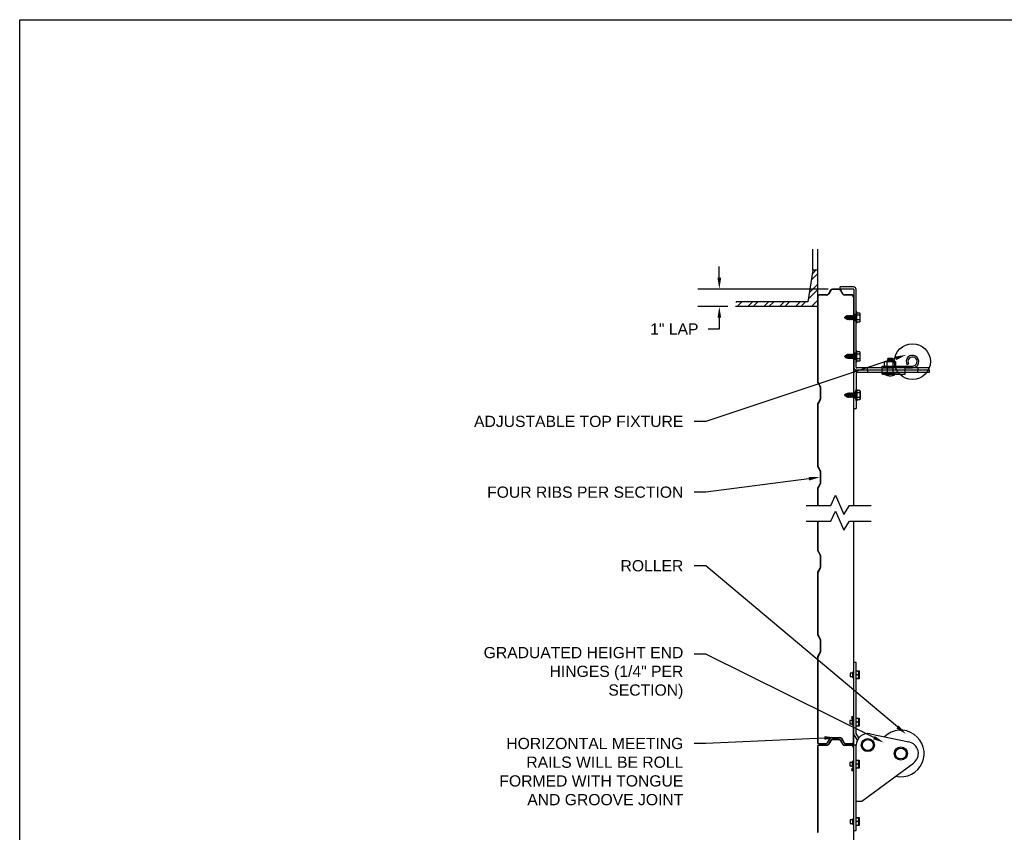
# Model space of a CAD drawing. Header units: inches. Extents: x 168.8 to 189.1, y 234.4 to 247.7.
# Tile 2 of 7: x 168.8 to 177, y 240.4 to 247.2. Entities that reach past the tile are written whole.
import ezdxf
from ezdxf import colors
from ezdxf.entities.mleader import LeaderData, LeaderLine
from ezdxf.math import Vec2, Vec3

# ---------------------------------------------------------------- set-up
doc = ezdxf.new("R2010")
doc.units = ezdxf.units.IN
doc.header["$LTSCALE"] = 0.25
doc.header["$MEASUREMENT"] = 0
doc.linetypes.add('HIDDEN', pattern=[0.375, 0.25, -0.125])
doc.layers.add('404', color=7, linetype='Continuous')
doc.layers.add('ANNOTATIONS', color=1, linetype='Continuous')
doc.styles.add('ARIAL', font='arial.ttf', dxfattribs={"height": 0.09375})
doc.styles.get("Standard").update_dxf_attribs({"font": 'romans.shx'})
doc.dimstyles.new('DIMSTYLE_5', dxfattribs={"dimtxt": 0.0625, "dimasz": 0.15, "dimexe": 0.18, "dimexo": 0.0625, "dimgap": 0.09, "dimtad": 0, "dimtih": 1, "dimtoh": 1, "dimdec": 5, "dimlfac": 8, "dimzin": 4, "dimdsep": 46, "dimtxsty": 'Standard', "dimcen": 0.09, "dimadec": 0, "dimazin": 0, "dimtp": 0.03125, "dimtm": 0.03125, "dimtfac": 1, "dimtdec": 5, "dimtofl": 0, "dimtmove": 0, "dimatfit": 3, "dimfxl": 1, "dimtolj": 1, "dimtzin": 4, "dimarcsym": 0})

# ---------------------------------------------------------------- blocks, each defined once
blk = doc.blocks.new('*X2')
at = {"color": 0}
for p, q in [((5.0712, 12.8494), (5.124, 12.9021)), ((5.0795, 12.9019), (5.1114, 12.9338)), ((5.0464, 12.692), (5.124, 12.7696)), ((5.0547, 12.7445), (5.124, 12.8138)), ((4.4449, 12.665), (4.4495, 12.6696)), ((4.4543, 12.6302), (4.4937, 12.6696)), ((4.5427, 12.6302), (4.5821, 12.6696)), ((4.5869, 12.6302), (4.6263, 12.6696)), ((4.6752, 12.6302), (4.7146, 12.6696)), ((4.7194, 12.6302), (4.7588, 12.6696)), ((4.8078, 12.6302), (4.8472, 12.6696)), ((4.852, 12.6302), (4.8914, 12.6696)), ((4.9404, 12.6302), (4.9798, 12.6696)), ((4.9846, 12.6302), (5.024, 12.6696)), ((5.073, 12.6302), (5.124, 12.6812)), ((5.1172, 12.6302), (5.124, 12.637))]:
    blk.add_line(p, q, dxfattribs=at)
blk = doc.blocks.new('*D3')
at = {"layer": 'ANNOTATIONS', "color": 0, "lineweight": -2, "transparency": 16777216}
for p, q in [((174.6097, 245.0267), (174.6097, 245.1205)), ((175.5179, 244.933), (174.4297, 244.933)), ((174.681, 244.7869), (174.4297, 244.7869)), ((174.6097, 244.6932), (174.6097, 244.5994)), ((174.6097, 244.5994), (174.5159, 244.5994))]:
    blk.add_line(p, q, dxfattribs=at)
at = {"layer": 'ANNOTATIONS', "color": 0, "transparency": 16777216}
for points in [[(174.5941, 245.0267), (174.6253, 245.0267), (174.6097, 244.933)], [(174.5941, 244.6932), (174.6253, 244.6932), (174.6097, 244.7869)]]:
    blk.add_solid(points, dxfattribs=at)
at = {"layer": 'defpoints', "color": 0, "transparency": 16777216}
for p in [(175.5804, 244.933), (174.6097, 244.7869), (174.7435, 244.7869)]:
    blk.add_point(p, dxfattribs=at)
at = {"layer": 'ANNOTATIONS', "color": 0, "transparency": 16777216, "insert": (174.2343, 244.5994), "char_height": 0.09375, "attachment_point": 5, "style": 'ARIAL'}
blk.add_mtext('\\A1;1" LAP', dxfattribs=at)

msp = doc.modelspace()

# ---------------------------------------------------------------- linework, layer by layer
at = {"layer": '404'}
for p, q in [((175.38915, 245.09054), (175.38915, 245.26667)), ((175.42854, 245.26667), (175.42854, 244.16131)), ((175.38915, 245.09054), (175.34743, 244.82634)), ((175.42854, 245.09054), (175.38915, 245.09054)), ((175.53706, 244.92294), (175.51976, 244.89375)), ((175.54027, 244.92103), (175.52297, 244.89185)), ((175.60619, 244.93296), (175.55465, 244.93296)), ((175.60619, 244.92922), (175.55465, 244.92922)), ((175.72877, 244.95168), (175.61769, 244.95168)), ((175.61769, 244.93296), (175.61769, 244.95168)), ((175.72729, 244.93296), (175.61769, 244.93296)), ((175.62057, 244.92103), (175.63787, 244.89185)), ((175.64108, 244.89375), (175.62378, 244.92294)), ((175.73229, 244.92821), (175.73229, 244.27988)), ((175.75104, 244.27988), (175.75104, 244.92821)), ((175.43228, 244.87317), (175.43228, 244.16131)), ((175.50506, 244.88538), (175.44075, 244.88538)), ((175.50506, 244.88164), (175.44075, 244.88164)), ((175.7152, 244.88538), (175.65578, 244.88538)), ((175.7152, 244.88164), (175.65578, 244.88164)), ((175.72856, 244.86829), (175.72856, 244.68077)), ((175.73229, 243.12708), (175.73229, 244.86829)), ((175.42854, 244.78695), (174.74349, 244.78695)), ((175.34743, 244.82634), (174.7495, 244.82634)), ((175.65486, 244.69554), (175.65729, 244.69695)), ((175.65486, 244.69348), (175.65648, 244.69255)), ((175.65648, 244.69255), (175.65729, 244.69695)), ((175.65888, 244.68697), (175.65648, 244.69255)), ((175.65729, 244.69695), (175.66119, 244.70327)), ((175.66119, 244.70327), (175.65887, 244.687)), ((175.66147, 244.68966), (175.65887, 244.687)), ((175.66116, 244.70332), (175.66326, 244.70033)), ((175.66327, 244.7004), (175.66147, 244.68966)), ((175.66147, 244.68966), (175.6663, 244.68688)), ((175.66327, 244.7004), (175.66913, 244.70378)), ((175.6663, 244.68688), (175.66913, 244.70378)), ((175.66885, 244.68053), (175.6663, 244.68688)), ((175.67322, 244.71126), (175.66883, 244.68057)), ((175.6719, 244.68364), (175.66883, 244.68057)), ((175.66913, 244.70378), (175.67322, 244.71126)), ((175.67583, 244.70765), (175.6719, 244.68364)), ((175.6719, 244.68364), (175.67613, 244.6812)), ((175.67319, 244.71129), (175.67583, 244.70765)), ((175.67583, 244.70765), (175.67842, 244.70914)), ((175.67613, 244.6812), (175.68132, 244.70914)), ((175.67912, 244.6764), (175.67613, 244.6812)), ((175.68132, 244.70914), (175.67842, 244.70914)), ((175.68443, 244.71356), (175.67912, 244.6764)), ((175.68209, 244.67988), (175.67912, 244.6764)), ((175.68132, 244.70914), (175.68443, 244.71356)), ((175.68753, 244.70914), (175.68209, 244.67988)), ((175.68676, 244.67988), (175.68209, 244.67988)), ((175.68443, 244.71356), (175.68753, 244.70914)), ((175.68676, 244.67988), (175.6922, 244.70914)), ((175.68987, 244.67546), (175.68676, 244.67988)), ((175.6922, 244.70914), (175.68753, 244.70914)), ((175.69531, 244.71356), (175.68987, 244.67546)), ((175.69297, 244.67988), (175.68987, 244.67546)), ((175.6922, 244.70914), (175.69531, 244.71356)), ((175.69841, 244.70914), (175.69297, 244.67988)), ((175.69765, 244.67988), (175.69297, 244.67988)), ((175.69531, 244.71356), (175.69841, 244.70914)), ((175.69765, 244.67988), (175.70309, 244.70914)), ((175.70075, 244.67546), (175.69765, 244.67988)), ((175.70309, 244.70914), (175.69841, 244.70914)), ((175.70619, 244.71356), (175.70075, 244.67546)), ((175.70385, 244.67988), (175.70075, 244.67546)), ((175.70309, 244.70914), (175.70619, 244.71356)), ((175.70929, 244.70914), (175.70385, 244.67988)), ((175.70853, 244.67988), (175.70385, 244.67988)), ((175.70619, 244.71356), (175.70929, 244.70914)), ((175.70853, 244.67988), (175.71397, 244.70914)), ((175.71163, 244.67546), (175.70853, 244.67988)), ((175.71397, 244.70914), (175.70929, 244.70914)), ((175.71707, 244.71356), (175.71163, 244.67546)), ((175.71473, 244.67988), (175.71163, 244.67546)), ((175.71397, 244.70914), (175.71707, 244.71356)), ((175.72017, 244.70914), (175.71473, 244.67988)), ((175.71941, 244.67988), (175.71473, 244.67988)), ((175.71707, 244.71356), (175.72017, 244.70914)), ((175.71941, 244.67988), (175.72485, 244.70914)), ((175.72251, 244.67546), (175.71941, 244.67988)), ((175.72485, 244.70914), (175.72017, 244.70914)), ((175.72795, 244.71356), (175.72251, 244.67546)), ((175.72561, 244.67988), (175.72251, 244.67546)), ((175.72485, 244.70914), (175.72795, 244.71356)), ((175.73105, 244.70914), (175.72561, 244.67988)), ((175.73029, 244.67988), (175.72561, 244.67988)), ((175.72795, 244.71356), (175.73105, 244.70914)), ((175.73029, 244.67988), (175.73573, 244.70914)), ((175.73339, 244.67546), (175.73029, 244.67988)), ((175.73573, 244.70914), (175.73105, 244.70914)), ((175.75104, 244.72071), (175.73229, 244.72071)), ((175.75104, 244.66832), (175.73229, 244.66832)), ((175.73883, 244.71356), (175.73339, 244.67546)), ((175.73649, 244.67988), (175.73339, 244.67546)), ((175.73573, 244.70914), (175.73883, 244.71356)), ((175.74193, 244.70914), (175.73649, 244.67988)), ((175.74117, 244.67988), (175.73649, 244.67988)), ((175.73883, 244.71356), (175.74193, 244.70914)), ((175.74117, 244.67988), (175.74661, 244.70914)), ((175.74427, 244.67546), (175.74117, 244.67988)), ((175.74661, 244.70914), (175.74193, 244.70914)), ((175.74971, 244.71356), (175.74427, 244.67546)), ((175.74737, 244.67988), (175.74427, 244.67546)), ((175.74661, 244.70914), (175.74971, 244.71356)), ((175.75043, 244.69636), (175.74737, 244.67988)), ((175.7504, 244.67988), (175.74737, 244.67988)), ((175.75104, 244.74214), (175.74951, 244.73931)), ((175.75104, 244.73931), (175.74951, 244.73108)), ((175.74951, 244.73931), (175.75104, 244.73931)), ((175.74951, 244.73108), (175.75104, 244.73108)), ((175.75104, 244.73108), (175.74951, 244.71844)), ((175.74951, 244.71844), (175.75104, 244.71844)), ((175.75104, 244.71844), (175.74951, 244.70291)), ((175.75104, 244.70291), (175.74951, 244.68637)), ((175.74951, 244.70291), (175.75104, 244.70291)), ((175.74951, 244.68637), (175.75104, 244.68637)), ((175.75104, 244.68637), (175.74951, 244.67082)), ((175.75104, 244.67082), (175.74951, 244.65812)), ((175.74951, 244.67082), (175.75104, 244.67082)), ((175.74971, 244.71356), (175.75046, 244.7125)), ((175.75666, 244.74214), (175.75104, 244.74214)), ((175.75666, 244.64689), (175.75666, 244.74214)), ((175.78226, 244.73299), (175.75666, 244.73299)), ((175.78226, 244.71375), (175.75666, 244.71375)), ((175.78226, 244.67527), (175.75666, 244.67527)), ((175.78523, 244.72784), (175.78226, 244.73299)), ((175.78523, 244.66119), (175.78523, 244.72784)), ((175.74951, 244.65812), (175.75104, 244.65812)), ((175.75104, 244.65812), (175.74951, 244.64981)), ((175.75104, 244.64981), (175.74951, 244.64689)), ((175.74951, 244.64981), (175.75104, 244.64981)), ((175.75666, 244.64689), (175.74951, 244.64689)), ((175.78226, 244.65603), (175.75666, 244.65603)), ((175.78523, 244.66119), (175.78226, 244.65603)), ((175.75104, 244.4183), (175.74951, 244.41547)), ((175.75666, 244.4183), (175.75104, 244.4183)), ((175.75666, 244.32306), (175.75666, 244.4183)), ((175.65486, 244.37171), (175.65729, 244.37311)), ((175.65486, 244.36965), (175.65648, 244.36872)), ((175.65648, 244.36872), (175.65729, 244.37311)), ((175.65888, 244.36314), (175.65648, 244.36872)), ((175.65729, 244.37311), (175.66119, 244.37944)), ((175.66119, 244.37944), (175.65887, 244.36316)), ((175.66147, 244.36583), (175.65887, 244.36316)), ((175.66116, 244.37948), (175.66326, 244.37649)), ((175.66327, 244.37656), (175.66147, 244.36583)), ((175.66147, 244.36583), (175.6663, 244.36304)), ((175.66327, 244.37656), (175.66913, 244.37994)), ((175.6663, 244.36304), (175.66913, 244.37994)), ((175.66885, 244.35669), (175.6663, 244.36304)), ((175.67322, 244.38742), (175.66883, 244.35674)), ((175.6719, 244.35981), (175.66883, 244.35674)), ((175.66913, 244.37994), (175.67322, 244.38742)), ((175.67583, 244.38381), (175.6719, 244.35981)), ((175.6719, 244.35981), (175.67613, 244.35737)), ((175.67319, 244.38745), (175.67583, 244.38381)), ((175.67583, 244.38381), (175.67842, 244.38531)), ((175.67613, 244.35737), (175.68132, 244.38531)), ((175.67912, 244.35257), (175.67613, 244.35737)), ((175.68132, 244.38531), (175.67842, 244.38531)), ((175.68443, 244.38973), (175.67912, 244.35257)), ((175.68209, 244.35605), (175.67912, 244.35257)), ((175.68132, 244.38531), (175.68443, 244.38973)), ((175.68753, 244.38531), (175.68209, 244.35605)), ((175.68676, 244.35605), (175.68209, 244.35605)), ((175.68443, 244.38973), (175.68753, 244.38531)), ((175.68676, 244.35605), (175.6922, 244.38531)), ((175.68987, 244.35163), (175.68676, 244.35605)), ((175.6922, 244.38531), (175.68753, 244.38531)), ((175.69531, 244.38973), (175.68987, 244.35163)), ((175.69297, 244.35605), (175.68987, 244.35163)), ((175.6922, 244.38531), (175.69531, 244.38973)), ((175.69841, 244.38531), (175.69297, 244.35605)), ((175.69765, 244.35605), (175.69297, 244.35605)), ((175.69531, 244.38973), (175.69841, 244.38531)), ((175.69765, 244.35605), (175.70309, 244.38531)), ((175.70075, 244.35163), (175.69765, 244.35605)), ((175.70309, 244.38531), (175.69841, 244.38531)), ((175.70619, 244.38973), (175.70075, 244.35163)), ((175.70385, 244.35605), (175.70075, 244.35163)), ((175.70309, 244.38531), (175.70619, 244.38973)), ((175.70929, 244.38531), (175.70385, 244.35605)), ((175.70853, 244.35605), (175.70385, 244.35605)), ((175.70619, 244.38973), (175.70929, 244.38531)), ((175.70853, 244.35605), (175.71397, 244.38531)), ((175.71163, 244.35163), (175.70853, 244.35605)), ((175.71397, 244.38531), (175.70929, 244.38531)), ((175.71707, 244.38973), (175.71163, 244.35163)), ((175.71473, 244.35605), (175.71163, 244.35163)), ((175.71397, 244.38531), (175.71707, 244.38973)), ((175.72017, 244.38531), (175.71473, 244.35605)), ((175.71941, 244.35605), (175.71473, 244.35605)), ((175.71707, 244.38973), (175.72017, 244.38531)), ((175.71941, 244.35605), (175.72485, 244.38531)), ((175.72251, 244.35163), (175.71941, 244.35605)), ((175.72485, 244.38531), (175.72017, 244.38531)), ((175.72795, 244.38973), (175.72251, 244.35163)), ((175.72561, 244.35605), (175.72251, 244.35163)), ((175.72485, 244.38531), (175.72795, 244.38973)), ((175.73105, 244.38531), (175.72561, 244.35605)), ((175.73029, 244.35605), (175.72561, 244.35605)), ((175.72795, 244.38973), (175.73105, 244.38531)), ((175.73029, 244.35605), (175.73573, 244.38531)), ((175.73339, 244.35163), (175.73029, 244.35605)), ((175.73573, 244.38531), (175.73105, 244.38531)), ((175.75104, 244.39687), (175.73229, 244.39687)), ((175.75104, 244.34449), (175.73229, 244.34449)), ((175.73883, 244.38973), (175.73339, 244.35163)), ((175.73649, 244.35605), (175.73339, 244.35163)), ((175.73573, 244.38531), (175.73883, 244.38973)), ((175.74193, 244.38531), (175.73649, 244.35605)), ((175.74117, 244.35605), (175.73649, 244.35605)), ((175.73883, 244.38973), (175.74193, 244.38531)), ((175.74117, 244.35605), (175.74661, 244.38531)), ((175.74427, 244.35163), (175.74117, 244.35605)), ((175.74661, 244.38531), (175.74193, 244.38531)), ((175.74971, 244.38973), (175.74427, 244.35163)), ((175.74737, 244.35605), (175.74427, 244.35163)), ((175.74661, 244.38531), (175.74971, 244.38973)), ((175.75043, 244.37252), (175.74737, 244.35605)), ((175.7504, 244.35605), (175.74737, 244.35605)), ((175.75104, 244.41547), (175.74951, 244.40724)), ((175.74951, 244.41547), (175.75104, 244.41547)), ((175.74951, 244.40724), (175.75104, 244.40724)), ((175.75104, 244.40724), (175.74951, 244.3946)), ((175.74951, 244.3946), (175.75104, 244.3946)), ((175.75104, 244.3946), (175.74951, 244.37908)), ((175.75104, 244.37908), (175.74951, 244.36254)), ((175.74951, 244.37908), (175.75104, 244.37908)), ((175.74951, 244.36254), (175.75104, 244.36254)), ((175.75104, 244.36254), (175.74951, 244.34698)), ((175.75104, 244.34698), (175.74951, 244.33428)), ((175.74951, 244.34698), (175.75104, 244.34698)), ((175.74971, 244.38973), (175.75046, 244.38867)), ((175.78226, 244.40916), (175.75666, 244.40916)), ((175.78226, 244.38992), (175.75666, 244.38992)), ((175.78226, 244.35144), (175.75666, 244.35144)), ((175.78523, 244.404), (175.78226, 244.40916)), ((175.78523, 244.33735), (175.78226, 244.3322)), ((175.78523, 244.33735), (175.78523, 244.404)), ((175.74951, 244.33428), (175.75104, 244.33428)), ((175.75104, 244.33428), (175.74951, 244.32597)), ((175.75104, 244.32597), (175.74951, 244.32306)), ((175.74951, 244.32597), (175.75104, 244.32597)), ((175.75666, 244.32306), (175.74951, 244.32306)), ((176.36091, 244.27513), (175.75579, 244.27513)), ((176.36091, 244.25638), (175.75579, 244.25638)), ((176.36091, 244.25638), (175.75579, 244.25638)), ((175.78226, 244.3322), (175.75666, 244.3322)), ((175.84659, 244.25638), (175.84659, 244.27513)), ((175.84659, 244.25638), (175.84659, 244.23764)), ((175.96889, 244.22274), (175.96889, 244.28941)), ((175.96889, 244.28941), (176.15938, 244.28941)), ((175.96889, 244.28941), (176.22129, 244.28941)), ((176.15938, 244.22274), (176.15938, 244.28941)), ((176.15938, 244.27513), (176.22129, 244.27513)), ((176.18884, 244.30755), (176.17668, 244.30006)), ((176.26567, 244.27513), (176.26567, 244.25638)), ((176.26567, 244.25825), (176.26754, 244.25638)), ((176.26567, 244.25451), (176.26754, 244.25638)), ((176.26567, 244.23764), (176.26567, 244.25638)), ((176.36091, 244.25638), (176.36091, 244.27513)), ((176.36091, 244.25638), (176.36091, 244.23764)), ((175.73229, 243.9352), (175.73229, 244.23288)), ((175.75104, 244.23288), (175.75104, 243.9352)), ((176.36091, 244.23764), (175.75579, 244.23764)), ((175.96889, 244.22274), (176.15938, 244.22274)), ((175.43013, 244.15529), (175.44883, 244.12235)), ((175.45208, 244.1242), (175.43338, 244.15713)), ((175.45042, 244.11633), (175.45042, 244.01381)), ((175.45415, 244.11633), (175.45415, 244.01381)), ((175.75104, 244.09155), (175.74951, 244.09447)), ((175.75666, 244.09447), (175.74951, 244.09447)), ((175.74951, 244.09155), (175.75104, 244.09155)), ((175.75104, 244.08324), (175.74951, 244.09155)), ((175.75666, 244.09447), (175.75666, 243.99922)), ((175.44883, 244.00778), (175.43013, 243.97484)), ((175.65486, 244.04787), (175.65648, 244.04881)), ((175.65486, 244.04581), (175.65729, 244.04441)), ((175.65888, 244.05438), (175.65648, 244.04881)), ((175.65648, 244.04881), (175.65729, 244.04441)), ((175.65729, 244.04441), (175.66119, 244.03808)), ((175.66119, 244.03808), (175.65887, 244.05436)), ((175.66147, 244.05169), (175.65887, 244.05436)), ((175.66116, 244.03804), (175.66326, 244.04103)), ((175.66147, 244.05169), (175.6663, 244.05448)), ((175.66327, 244.04096), (175.66147, 244.05169)), ((175.66327, 244.04096), (175.66913, 244.03758)), ((175.66885, 244.06083), (175.6663, 244.05448)), ((175.6663, 244.05448), (175.66913, 244.03758)), ((175.67322, 244.0301), (175.66883, 244.06078)), ((175.6719, 244.05771), (175.66883, 244.06078)), ((175.66913, 244.03758), (175.67322, 244.0301)), ((175.6719, 244.05771), (175.67613, 244.06015)), ((175.67583, 244.03371), (175.6719, 244.05771)), ((175.67319, 244.03007), (175.67583, 244.03371)), ((175.67583, 244.03371), (175.67842, 244.03221)), ((175.67912, 244.06495), (175.67613, 244.06015)), ((175.67613, 244.06015), (175.68132, 244.03221)), ((175.68132, 244.03221), (175.67842, 244.03221)), ((175.68209, 244.06147), (175.67912, 244.06495)), ((175.68443, 244.02779), (175.67912, 244.06495)), ((175.68132, 244.03221), (175.68443, 244.02779)), ((175.68676, 244.06147), (175.68209, 244.06147)), ((175.68753, 244.03221), (175.68209, 244.06147)), ((175.68443, 244.02779), (175.68753, 244.03221)), ((175.68987, 244.06589), (175.68676, 244.06147)), ((175.68676, 244.06147), (175.6922, 244.03221)), ((175.6922, 244.03221), (175.68753, 244.03221)), ((175.69297, 244.06147), (175.68987, 244.06589)), ((175.69531, 244.02779), (175.68987, 244.06589)), ((175.6922, 244.03221), (175.69531, 244.02779)), ((175.69765, 244.06147), (175.69297, 244.06147)), ((175.69841, 244.03221), (175.69297, 244.06147)), ((175.69531, 244.02779), (175.69841, 244.03221)), ((175.70075, 244.06589), (175.69765, 244.06147)), ((175.69765, 244.06147), (175.70309, 244.03221)), ((175.70309, 244.03221), (175.69841, 244.03221)), ((175.70385, 244.06147), (175.70075, 244.06589)), ((175.70619, 244.02779), (175.70075, 244.06589)), ((175.70309, 244.03221), (175.70619, 244.02779)), ((175.70853, 244.06147), (175.70385, 244.06147)), ((175.70929, 244.03221), (175.70385, 244.06147)), ((175.70619, 244.02779), (175.70929, 244.03221)), ((175.71163, 244.06589), (175.70853, 244.06147)), ((175.70853, 244.06147), (175.71397, 244.03221)), ((175.71397, 244.03221), (175.70929, 244.03221)), ((175.71473, 244.06147), (175.71163, 244.06589)), ((175.71707, 244.02779), (175.71163, 244.06589)), ((175.71397, 244.03221), (175.71707, 244.02779)), ((175.71941, 244.06147), (175.71473, 244.06147)), ((175.72017, 244.03221), (175.71473, 244.06147)), ((175.71707, 244.02779), (175.72017, 244.03221)), ((175.72251, 244.06589), (175.71941, 244.06147)), ((175.71941, 244.06147), (175.72485, 244.03221)), ((175.72485, 244.03221), (175.72017, 244.03221)), ((175.72561, 244.06147), (175.72251, 244.06589)), ((175.72795, 244.02779), (175.72251, 244.06589)), ((175.72485, 244.03221), (175.72795, 244.02779)), ((175.73029, 244.06147), (175.72561, 244.06147)), ((175.73105, 244.03221), (175.72561, 244.06147)), ((175.72795, 244.02779), (175.73105, 244.03221)), ((175.73339, 244.06589), (175.73029, 244.06147)), ((175.73029, 244.06147), (175.73573, 244.03221)), ((175.73573, 244.03221), (175.73105, 244.03221)), ((175.75104, 244.07304), (175.73229, 244.07304)), ((175.75104, 244.02065), (175.73229, 244.02065)), ((175.73649, 244.06147), (175.73339, 244.06589)), ((175.73883, 244.02779), (175.73339, 244.06589)), ((175.73573, 244.03221), (175.73883, 244.02779)), ((175.74117, 244.06147), (175.73649, 244.06147)), ((175.74193, 244.03221), (175.73649, 244.06147)), ((175.73883, 244.02779), (175.74193, 244.03221)), ((175.74427, 244.06589), (175.74117, 244.06147)), ((175.74117, 244.06147), (175.74661, 244.03221)), ((175.74661, 244.03221), (175.74193, 244.03221)), ((175.74737, 244.06147), (175.74427, 244.06589)), ((175.74971, 244.02779), (175.74427, 244.06589)), ((175.74661, 244.03221), (175.74971, 244.02779)), ((175.7504, 244.06147), (175.74737, 244.06147)), ((175.75043, 244.045), (175.74737, 244.06147)), ((175.75104, 244.07054), (175.74951, 244.08324)), ((175.74951, 244.08324), (175.75104, 244.08324)), ((175.74951, 244.07054), (175.75104, 244.07054)), ((175.75104, 244.05498), (175.74951, 244.07054)), ((175.75104, 244.03844), (175.74951, 244.05498)), ((175.74951, 244.05498), (175.75104, 244.05498)), ((175.74951, 244.03844), (175.75104, 244.03844)), ((175.75104, 244.02292), (175.74951, 244.03844)), ((175.74951, 244.02292), (175.75104, 244.02292)), ((175.75104, 244.01028), (175.74951, 244.02292)), ((175.75104, 244.00205), (175.74951, 244.01028)), ((175.74951, 244.01028), (175.75104, 244.01028)), ((175.74971, 244.02779), (175.75046, 244.02886)), ((175.78226, 244.08532), (175.75666, 244.08532)), ((175.78226, 244.06608), (175.75666, 244.06608)), ((175.78226, 244.0276), (175.75666, 244.0276)), ((175.78226, 244.00836), (175.75666, 244.00836)), ((175.78523, 244.08017), (175.78226, 244.08532)), ((175.78523, 244.01352), (175.78226, 244.00836)), ((175.78523, 244.08017), (175.78523, 244.01352)), ((175.42854, 243.96882), (175.42854, 243.45819)), ((175.43228, 243.96882), (175.43228, 243.45819)), ((175.45208, 244.00594), (175.43338, 243.973)), ((175.73229, 243.9352), (175.75104, 243.9352)), ((175.75104, 243.99922), (175.74951, 244.00205)), ((175.74951, 244.00205), (175.75104, 244.00205)), ((175.75666, 243.99922), (175.75104, 243.99922)), ((175.43013, 243.45216), (175.44883, 243.41923)), ((175.45208, 243.42107), (175.43338, 243.45401)), ((175.45042, 243.4132), (175.45042, 243.31068)), ((175.45415, 243.4132), (175.45415, 243.31068)), ((175.44883, 243.30466), (175.43013, 243.27172)), ((175.45208, 243.30281), (175.43338, 243.26988)), ((175.42854, 243.26569), (175.42854, 243.12708)), ((175.43228, 243.26569), (175.43228, 243.12708)), ((175.54109, 243.12708), (175.5796, 243.21116)), ((175.5796, 243.21116), (175.64947, 243.05107)), ((175.33449, 243.12708), (175.54109, 243.12708)), ((175.64947, 243.05107), (175.69458, 243.12708)), ((175.69458, 243.12708), (175.87756, 243.12708)), ((175.54109, 242.99476), (175.5796, 243.07884)), ((175.5796, 243.07884), (175.64947, 242.91875)), ((175.33449, 242.99476), (175.54109, 242.99476)), ((175.42854, 242.99476), (175.42854, 242.75506)), ((175.43228, 242.99476), (175.43228, 242.75506)), ((175.64947, 242.91875), (175.69458, 242.99476)), ((175.69458, 242.99476), (175.87756, 242.99476)), ((175.73229, 241.15247), (175.73229, 242.99476)), ((175.43013, 242.74904), (175.44883, 242.7161)), ((175.45208, 242.71795), (175.43338, 242.75088)), ((175.45042, 242.71008), (175.45042, 242.60756)), ((175.45415, 242.71008), (175.45415, 242.60756)), ((175.42854, 242.56257), (175.42854, 242.05194)), ((175.44883, 242.60153), (175.43013, 242.56859)), ((175.43228, 242.56257), (175.43228, 242.05194)), ((175.45208, 242.59969), (175.43338, 242.56675)), ((175.43013, 242.04591), (175.44883, 242.01298)), ((175.45208, 242.01482), (175.43338, 242.04776)), ((175.45042, 242.00695), (175.45042, 241.90443)), ((175.45415, 242.00695), (175.45415, 241.90443)), ((175.44883, 241.89841), (175.43013, 241.86547)), ((175.45208, 241.89656), (175.43338, 241.86363)), ((175.42854, 241.85944), (175.42854, 241.14759)), ((175.43228, 241.85944), (175.43228, 241.14759)), ((175.75217, 241.81561), (175.73229, 241.81561)), ((175.75217, 241.2226), (175.75217, 241.81561)), ((175.70161, 241.72601), (175.70161, 241.69787)), ((175.72103, 241.72601), (175.70161, 241.72601)), ((175.72103, 241.73409), (175.72103, 241.68964)), ((175.73229, 241.73409), (175.72103, 241.73409)), ((175.76774, 241.71209), (175.75188, 241.71209)), ((175.75217, 241.74543), (175.77517, 241.74543)), ((175.77517, 241.74543), (175.77517, 241.67875)), ((175.70161, 241.69787), (175.72023, 241.69787)), ((175.72103, 241.68964), (175.73229, 241.68964)), ((175.77517, 241.67875), (175.75217, 241.67875)), ((175.69787, 241.33212), (175.69787, 241.30398)), ((175.7173, 241.33212), (175.69787, 241.33212)), ((175.69787, 241.30398), (175.7173, 241.30398)), ((175.7173, 241.3402), (175.7173, 241.29575)), ((175.72856, 241.3402), (175.7173, 241.3402)), ((175.7173, 241.29575), (175.72856, 241.29575)), ((175.72253, 241.34927), (175.72253, 241.34554)), ((175.72856, 241.15247), (175.72856, 241.3553)), ((175.76774, 241.3182), (175.75188, 241.3182)), ((175.75217, 241.35154), (175.77517, 241.35154)), ((175.77517, 241.35154), (175.77517, 241.28486)), ((175.76142, 241.16682), (175.73229, 241.21728)), ((175.77517, 241.28486), (175.75217, 241.28486)), ((175.77336, 241.18591), (175.75217, 241.2226)), ((175.86822, 241.21996), (176.19133, 241.15258)), ((175.44075, 241.13911), (175.49746, 241.13911)), ((175.44075, 241.13538), (175.49746, 241.13538)), ((175.52939, 241.18055), (175.50898, 241.14572)), ((175.51221, 241.14383), (175.53261, 241.17867)), ((175.53706, 241.16317), (175.51976, 241.13399)), ((175.54027, 241.16127), (175.52297, 241.13209)), ((175.54446, 241.18919), (175.61638, 241.18919)), ((175.54446, 241.18546), (175.61638, 241.18546)), ((175.60619, 241.17319), (175.55465, 241.17319)), ((175.60619, 241.16946), (175.55465, 241.16946)), ((175.62057, 241.16127), (175.63787, 241.13209)), ((175.64108, 241.13399), (175.62378, 241.16317)), ((175.62822, 241.17867), (175.64863, 241.14383)), ((175.63145, 241.18055), (175.65185, 241.14572)), ((175.66338, 241.13911), (175.7152, 241.13911)), ((175.66338, 241.13538), (175.7152, 241.13538)), ((175.42854, 241.11341), (175.42854, 240.40155)), ((175.43228, 241.11341), (175.43228, 240.40155)), ((175.50506, 241.12561), (175.44075, 241.12561)), ((175.50506, 241.12188), (175.44075, 241.12188)), ((175.7152, 241.12561), (175.65578, 241.12561)), ((175.7152, 241.12188), (175.65578, 241.12188)), ((175.72856, 241.10852), (175.72856, 240.92101)), ((175.75217, 241.12561), (175.73229, 241.12561)), ((175.73229, 239.36731), (175.73229, 241.10852)), ((175.75217, 240.41124), (175.75217, 241.12561)), ((175.69787, 240.98027), (175.69787, 240.95213)), ((175.7173, 240.98027), (175.69787, 240.98027)), ((175.7173, 240.98835), (175.7173, 240.9439)), ((175.72856, 240.98835), (175.7173, 240.98835)), ((175.76774, 240.96636), (175.75188, 240.96636)), ((175.75217, 240.99969), (175.77517, 240.99969)), ((175.77517, 240.99969), (175.77517, 240.93302)), ((175.79904, 240.65686), (176.2301, 240.97538)), ((175.69787, 240.95213), (175.7165, 240.95213)), ((175.7173, 240.9439), (175.72856, 240.9439)), ((175.72253, 240.92704), (175.72253, 240.93077)), ((175.77517, 240.93302), (175.75217, 240.93302)), ((175.75217, 240.65686), (175.79904, 240.65686)), ((175.72103, 240.50046), (175.70161, 240.50046)), ((175.70161, 240.50046), (175.70161, 240.47232)), ((175.73229, 240.50854), (175.72103, 240.50854)), ((175.72103, 240.50854), (175.72103, 240.46409)), ((175.76774, 240.48654), (175.75188, 240.48654)), ((175.75217, 240.51988), (175.77517, 240.51988)), ((175.77517, 240.51988), (175.77517, 240.4532)), ((175.70161, 240.47232), (175.72023, 240.47232)), ((175.72103, 240.46409), (175.73229, 240.46409)), ((175.73229, 240.41124), (175.75217, 240.41124)), ((175.77517, 240.4532), (175.75217, 240.4532))]:
    msp.add_line(p, q, dxfattribs=at)
at = {"layer": '404', "linetype": 'Continuous', "ltscale": 0.5}
for p, q in [((176.01175, 244.3445), (176.01691, 244.34808)), ((176.01175, 244.3445), (176.01691, 244.34808)), ((176.05937, 244.33974), (176.01175, 244.3445)), ((176.01691, 244.34093), (176.01175, 244.3445)), ((176.01691, 244.34093), (176.01175, 244.3445)), ((176.01175, 244.33498), (176.01691, 244.33855)), ((176.01175, 244.33498), (176.01691, 244.33855)), ((176.05937, 244.33022), (176.01175, 244.33498)), ((176.01691, 244.33141), (176.01175, 244.33498)), ((176.01691, 244.33141), (176.01175, 244.33498)), ((176.05552, 244.35193), (176.01478, 244.35193)), ((176.01691, 244.35046), (176.01478, 244.35193)), ((176.01691, 244.35046), (176.01478, 244.35193)), ((176.05422, 244.34569), (176.01691, 244.35046)), ((176.05422, 244.34569), (176.01691, 244.35046)), ((176.01691, 244.34808), (176.01691, 244.35046)), ((176.01691, 244.34808), (176.01691, 244.35046)), ((176.01691, 244.34808), (176.05422, 244.34331)), ((176.01691, 244.34808), (176.05422, 244.34331)), ((176.05422, 244.33617), (176.01691, 244.34093)), ((176.05422, 244.33617), (176.01691, 244.34093)), ((176.01691, 244.33855), (176.01691, 244.34093)), ((176.01691, 244.33855), (176.01691, 244.34093)), ((176.01691, 244.33855), (176.05422, 244.33379)), ((176.01691, 244.33855), (176.05422, 244.33379)), ((176.05937, 244.34927), (176.03271, 244.35193)), ((176.05937, 244.34927), (176.05422, 244.34569)), ((176.05937, 244.34927), (176.05422, 244.34569)), ((176.05422, 244.34331), (176.05422, 244.34569)), ((176.05422, 244.34331), (176.05422, 244.34569)), ((176.05422, 244.34331), (176.05937, 244.33974)), ((176.05937, 244.33974), (176.05422, 244.33617)), ((176.05937, 244.33974), (176.05422, 244.33617)), ((176.05422, 244.33379), (176.05422, 244.33617)), ((176.05422, 244.33379), (176.05422, 244.33617)), ((176.05552, 244.35193), (176.05937, 244.34927)), ((175.99389, 244.32885), (175.98744, 244.32513)), ((175.98744, 244.29313), (175.98744, 244.32513)), ((175.99389, 244.28941), (175.98744, 244.29313)), ((175.99389, 244.32885), (176.0772, 244.32885)), ((175.99389, 244.28941), (176.0772, 244.28941)), ((176.01149, 244.29313), (176.01149, 244.32513)), ((176.01665, 244.32885), (176.01691, 244.32903)), ((176.01665, 244.32885), (176.01691, 244.32903)), ((176.03695, 244.32885), (176.01691, 244.33141)), ((176.03695, 244.32885), (176.01691, 244.33141)), ((176.01691, 244.32903), (176.01691, 244.33141)), ((176.01691, 244.32903), (176.01691, 244.33141)), ((176.01691, 244.32903), (176.0183, 244.32885)), ((176.01691, 244.32903), (176.0183, 244.32885)), ((176.05422, 244.33379), (176.05937, 244.33022)), ((176.05937, 244.33022), (176.0574, 244.32885)), ((176.05937, 244.33022), (176.0574, 244.32885)), ((176.05959, 244.29313), (176.05959, 244.32513)), ((176.0772, 244.32885), (176.08364, 244.32513)), ((176.0772, 244.28941), (176.08364, 244.29313)), ((176.08364, 244.29313), (176.08364, 244.32513))]:
    msp.add_line(p, q, dxfattribs=at)
at = {"layer": '404', "linetype": 'HIDDEN'}
for p, q in [((175.96889, 244.27513), (176.15938, 244.27513)), ((175.97842, 244.23764), (176.09271, 244.23764)), ((175.97842, 244.22811), (175.97842, 244.23764)), ((175.97842, 244.22811), (176.09271, 244.22811)), ((176.09271, 244.22811), (176.09271, 244.23764))]:
    msp.add_line(p, q, dxfattribs=at)
at = {"layer": '404', "linetype": 'HIDDEN', "ltscale": 0.5}
for p, q in [((176.01175, 244.27513), (176.01175, 244.28941)), ((176.01175, 244.23764), (176.01175, 244.27067)), ((176.05937, 244.27513), (176.05937, 244.28941)), ((176.05937, 244.23764), (176.05937, 244.27067))]:
    msp.add_line(p, q, dxfattribs=at)
at = {"layer": '404', "linetype": 'Continuous'}
for p, q in [((175.7152, 241.13538), (175.73229, 241.13538)), ((175.73229, 241.10852), (175.73229, 241.15247)), ((175.7152, 241.12561), (175.73229, 241.12561))]:
    msp.add_line(p, q, dxfattribs=at)
at = {"layer": '404'}
for centre, radius in [((176.22129, 244.32751), 0.14935), ((175.84854, 241.12561), 0.05484), ((175.84854, 241.12561), 0.04576), ((176.12417, 241.0553), 0.05484), ((176.12417, 241.0553), 0.04528)]:
    msp.add_circle(centre, radius, dxfattribs=at)
for centre, radius, start, end in [((175.55465, 244.91251), 0.02045, 90, 149.341596), ((175.55465, 244.91251), 0.01671, 90, 149.341596), ((175.60619, 244.91251), 0.02045, 30.658404, 90), ((175.60619, 244.91251), 0.01671, 30.658404, 90), ((175.72754, 244.92821), 0.00475, 0, 93), ((175.72754, 244.92821), 0.0235, 0, 87), ((175.44075, 244.87317), 0.01221, 90, 180), ((175.44075, 244.87317), 0.00847, 90, 180), ((175.50506, 244.90247), 0.01709, 270, 329.341596), ((175.50506, 244.90247), 0.02082, 270, 329.341596), ((175.65578, 244.90247), 0.02082, 210.658404, 270), ((175.65578, 244.90247), 0.01709, 210.658404, 270), ((175.7152, 244.86829), 0.01709, 0, 90), ((175.7152, 244.86829), 0.01336, 0, 90), ((175.65546, 244.69451), 0.00119, 120, 240), ((175.74297, 244.72941), 0.04229, 338.275292, 357.878162), ((175.7194, 244.69418), 0.06583, 343.305991, 17.291974), ((175.74297, 244.65962), 0.04229, 2.121838, 21.724708), ((175.65546, 244.37068), 0.00119, 120, 240), ((175.74297, 244.40557), 0.04229, 338.275292, 357.878162), ((175.7194, 244.37035), 0.06583, 343.305991, 17.291974), ((175.74297, 244.33579), 0.04229, 2.121838, 21.724708), ((176.22129, 244.32751), 0.05239, 270, 211.607502), ((176.22129, 244.32751), 0.0381, 270, 211.607502), ((175.75579, 244.27988), 0.0235, 180, 270), ((175.75579, 244.23288), 0.0235, 90, 180), ((175.75579, 244.27988), 0.00475, 180, 270), ((175.75579, 244.23288), 0.00475, 90, 180), ((175.44075, 244.16131), 0.01221, 180, 209.577839), ((175.44075, 244.16131), 0.00847, 180, 209.577839), ((175.43821, 244.11633), 0.01221, 0, 29.577839), ((175.43821, 244.11633), 0.01594, 0, 29.577839), ((175.43821, 244.01381), 0.01221, 330.422161, 360), ((175.43821, 244.01381), 0.01594, 330.422161, 360), ((175.65546, 244.04684), 0.00119, 120, 240), ((175.74297, 244.08174), 0.04229, 338.275292, 357.878162), ((175.7194, 244.04717), 0.06583, 342.708026, 16.694009), ((175.74297, 244.01195), 0.04229, 2.121838, 21.724708), ((175.44075, 243.96882), 0.01221, 150.422161, 180), ((175.44075, 243.96882), 0.00847, 150.422161, 180), ((175.44075, 243.45819), 0.01221, 180, 209.577839), ((175.44075, 243.45819), 0.00847, 180, 209.577839), ((175.43821, 243.4132), 0.01221, 0, 29.577839), ((175.43821, 243.4132), 0.01594, 0, 29.577839), ((175.44075, 243.26569), 0.01221, 150.422161, 180), ((175.44075, 243.26569), 0.00847, 150.422161, 180), ((175.43821, 243.31068), 0.01221, 330.422161, 360), ((175.43821, 243.31068), 0.01594, 330.422161, 360), ((175.44075, 242.75506), 0.01221, 180, 209.577839), ((175.44075, 242.75506), 0.00847, 180, 209.577839), ((175.43821, 242.71008), 0.01221, 0, 29.577839), ((175.43821, 242.71008), 0.01594, 0, 29.577839), ((175.44075, 242.56257), 0.01221, 150.422161, 180), ((175.44075, 242.56257), 0.00847, 150.422161, 180), ((175.43821, 242.60756), 0.01221, 330.422161, 360), ((175.43821, 242.60756), 0.01594, 330.422161, 360), ((175.44075, 242.05194), 0.01221, 180, 209.577839), ((175.44075, 242.05194), 0.00847, 180, 209.577839), ((175.43821, 242.00695), 0.01221, 0, 29.577839), ((175.43821, 242.00695), 0.01594, 0, 29.577839), ((175.43821, 241.90443), 0.01221, 330.422161, 360), ((175.43821, 241.90443), 0.01594, 330.422161, 360), ((175.44075, 241.85944), 0.01221, 150.422161, 180), ((175.44075, 241.85944), 0.00847, 150.422161, 180), ((175.75334, 241.72776), 0.02128, 311.453492, 55.481098), ((175.75334, 241.69642), 0.02128, 304.518902, 48.546508), ((175.72253, 241.3553), 0.00977, 360, 270), ((175.72253, 241.3553), 0.00603, 0, 270), ((175.75334, 241.33387), 0.02128, 311.453492, 55.481098), ((175.75334, 241.30254), 0.02128, 304.518902, 48.546508), ((175.84854, 241.12561), 0.09638, 78.221415, 180), ((176.12417, 241.0553), 0.19445, 257.329586, 134.146888), ((175.44075, 241.14759), 0.01221, 180, 270), ((175.44075, 241.14759), 0.00847, 180, 270), ((175.49746, 241.15247), 0.01336, 270, 329.638082), ((175.49746, 241.15247), 0.01709, 270, 329.638082), ((175.50506, 241.1427), 0.01709, 270, 329.341596), ((175.50506, 241.1427), 0.02082, 270, 329.341596), ((175.54446, 241.17173), 0.01746, 90, 149.638082), ((175.54446, 241.17173), 0.01373, 90, 149.638082), ((175.55465, 241.15274), 0.02045, 90, 149.341596), ((175.55465, 241.15274), 0.01671, 90, 149.341596), ((175.60619, 241.15274), 0.02045, 30.658404, 90), ((175.60619, 241.15274), 0.01671, 30.658404, 90), ((175.61638, 241.17173), 0.01746, 30.361918, 90), ((175.61638, 241.17173), 0.01373, 30.361918, 90), ((175.65578, 241.1427), 0.02082, 210.658404, 270), ((175.65578, 241.1427), 0.01709, 210.658404, 270), ((175.66338, 241.15247), 0.01709, 210.361918, 270), ((175.66338, 241.15247), 0.01336, 210.361918, 270), ((175.7152, 241.15247), 0.01336, 270, 0), ((175.7152, 241.15247), 0.01709, 270, 0), ((176.17104, 241.0553), 0.09938, 306.461266, 78.221415), ((175.44075, 241.11341), 0.01221, 90, 180), ((175.44075, 241.11341), 0.00847, 90, 180), ((175.7152, 241.10852), 0.01709, 0, 90), ((175.7152, 241.10852), 0.01336, 0, 90), ((175.75334, 240.98202), 0.02128, 311.453492, 55.481098), ((175.75334, 240.95069), 0.02128, 304.518902, 48.546508), ((175.72253, 240.92101), 0.00977, 90, 0), ((175.72253, 240.92101), 0.00603, 90, 0), ((175.75334, 240.50221), 0.02128, 311.453492, 55.481098), ((175.75334, 240.47088), 0.02128, 304.518902, 48.546508), ((175.44075, 240.40155), 0.01221, 180, 209.577839), ((175.44075, 240.40155), 0.00847, 180, 209.577839)]:
    msp.add_arc(centre, radius, start, end, dxfattribs=at)
at = {"layer": '404', "linetype": 'Continuous', "ltscale": 0.5}
for centre, radius, start, end in [((175.99193, 244.27603), 0.05286, 68.275292, 87.878162), ((175.99193, 244.34224), 0.05286, 272.121838, 291.724708), ((176.03513, 244.24656), 0.08229, 72.708026, 106.694009), ((176.03513, 244.3717), 0.08229, 253.305991, 287.291974), ((176.07916, 244.27603), 0.05286, 92.121838, 111.724708), ((176.07916, 244.34224), 0.05286, 248.275292, 267.878162)]:
    msp.add_arc(centre, radius, start, end, dxfattribs=at)
at = {"layer": '404', "linetype": 'HIDDEN'}
msp.add_arc((176.03556, 244.30431), 0.09525, 233.130102, 306.869898, dxfattribs=at)
at = {"layer": 'defpoints'}
msp.add_lwpolyline([(189.05875, 234.44685), (168.77187, 234.44685), (168.77187, 247.18196), (189.05875, 247.18196)], close=True, dxfattribs=at)

# ---------------------------------------------------------------- block references
at = {"layer": '404'}
msp.add_blockref('*X2', (170.30458, 232.15675), dxfattribs=at)

# ---------------------------------------------------------------- dimensions: what is measured, and where the dimension line sits
at = {"layer": 'ANNOTATIONS'}
dim = msp.add_linear_dim(base=(174.60968, 244.78695), p1=(175.58042, 244.93296), p2=(174.74349, 244.78695), angle=270, text='1" LAP', dimstyle='DIMSTYLE_5', override={"dimtxt": 0.08, "dimasz": 0.09375, "dimdec": 3, "dimlunit": 4, "dimtxsty": 'ARIAL'}, dxfattribs=at)
dim.commit()
dim.dimension.update_dxf_attribs({"geometry": '*D3', "text_midpoint": (174.23427, 244.59945), "dimtype": 160})

# ---------------------------------------------------------------- leaders
ml = msp.add_multileader_mtext('Standard', dxfattribs=at)
ml.set_content('\\pxt16;ADJUSTABLE TOP FIXTURE', color=256, style='ARIAL')
ml.set_leader_properties()
ml.build(insert=Vec2(0, 0))
ml.multileader.update_dxf_attribs({"dogleg_length": 0.36, "arrow_head_size": 0.09375})
ctx = ml.context
ctx.base_point, ctx.char_height, ctx.arrow_head_size, ctx.landing_gap_size, ctx.plane_origin = Vec3(172.47983, 243.82742), 0.09375, 0.09375, 0.09, Vec3(172.57967, 243.39419)
ctx.text_align_type = 2
notes = []
notes.append((ctx, [(1, (1, 1, 0), (174.49728, 243.82742), (-1, 0), 0.09796, [(0, [(176.17038, 244.3843)], 0, [])])]))
ctx.mtext.insert, ctx.mtext.width, ctx.mtext.alignment, ctx.mtext.flow_direction = Vec3(174.30933, 243.87509), 1.7447527, 3, 5
ml = msp.add_multileader_mtext('Standard', dxfattribs=at)
ml.set_content('\\pxt16;FOUR RIBS PER SECTION', color=256, style='ARIAL')
ml.set_leader_properties()
ml.build(insert=Vec2(0, 0))
ml.multileader.update_dxf_attribs({"dogleg_length": 0.36, "arrow_head_size": 0.09375})
ctx = ml.context
ctx.base_point, ctx.char_height, ctx.arrow_head_size, ctx.landing_gap_size, ctx.plane_origin = Vec3(172.60351, 243.2367), 0.09375, 0.09375, 0.09, Vec3(172.57967, 242.80348)
ctx.text_align_type = 2
notes.append((ctx, [(1, (1, 1, 0), (174.49728, 243.2367), (-1, 0), 0.09796, [(0, [(175.45042, 243.36194)], 0, [])])]))
ctx.mtext.insert, ctx.mtext.width, ctx.mtext.alignment, ctx.mtext.flow_direction = Vec3(174.30933, 243.28438), 1.7447527, 3, 5
ml = msp.add_multileader_mtext('Standard', dxfattribs=at)
ml.set_content('ROLLER', color=256, style='ARIAL')
ml.set_leader_properties()
ml.build(insert=Vec2(0, 0))
ml.multileader.update_dxf_attribs({"dogleg_length": 0.36, "arrow_head_size": 0.09375})
ctx = ml.context
ctx.base_point, ctx.char_height, ctx.arrow_head_size, ctx.landing_gap_size, ctx.plane_origin = Vec3(173.70722, 242.62209), 0.09375, 0.09375, 0.09, Vec3(172.57967, 242.18886)
ctx.text_align_type = 2
notes.append((ctx, [(1, (1, 1, 0), (174.49728, 242.62209), (-1, 0), 0.09796, [(0, [(176.16778, 241.21699)], 0, [])])]))
ctx.mtext.insert, ctx.mtext.width, ctx.mtext.alignment, ctx.mtext.flow_direction = Vec3(174.30933, 242.66976), 1.7447527, 3, 5
ml = msp.add_multileader_mtext('Standard', dxfattribs=at)
ml.set_content('GRADUATED HEIGHT END HINGES (1/4" PER SECTION)', color=256, style='ARIAL')
ml.set_leader_properties()
ml.build(insert=Vec2(0, 0))
ml.multileader.update_dxf_attribs({"dogleg_length": 0.36, "arrow_head_size": 0.09375})
ctx = ml.context
ctx.base_point, ctx.char_height, ctx.arrow_head_size, ctx.landing_gap_size, ctx.plane_origin = Vec3(172.56693, 241.88402), 0.09375, 0.09375, 0.09, Vec3(172.57967, 241.4508)
ctx.text_align_type = 2
notes.append((ctx, [(1, (1, 1, 0), (174.49728, 241.88402), (-1, 0), 0.09796, [(0, [(175.98292, 241.14683)], 0, [])])]))
ctx.mtext.insert, ctx.mtext.width, ctx.mtext.alignment, ctx.mtext.flow_direction = Vec3(174.30933, 241.94468), 1.7447527, 3, 5
ml = msp.add_multileader_mtext('Standard', dxfattribs=at)
ml.set_content('HORIZONTAL MEETING RAILS WILL BE ROLL FORMED WITH TONGUE AND GROOVE JOINT', color=256, style='ARIAL')
ml.set_leader_properties()
ml.build(insert=Vec2(0, 0))
ml.multileader.update_dxf_attribs({"dogleg_length": 0.36, "arrow_head_size": 0.09375})
ctx = ml.context
ctx.base_point, ctx.char_height, ctx.arrow_head_size, ctx.landing_gap_size, ctx.plane_origin = Vec3(172.70199, 241.13835), 0.09375, 0.09375, 0.09, Vec3(172.57967, 240.70512)
ctx.text_align_type = 2
notes.append((ctx, [(1, (1, 1, 0), (174.49728, 241.13835), (-1, 0), 0.09796, [(0, [(175.58042, 241.18919)], 0, [])])]))
ctx.mtext.insert, ctx.mtext.width, ctx.mtext.alignment, ctx.mtext.flow_direction = Vec3(174.30933, 241.18603), 1.7447527, 3, 5
for ctx, leaders in notes:
    for number, flags, end, landing, length, lines in leaders:
        leader = LeaderData()
        leader.index, (leader.has_last_leader_line, leader.has_dogleg_vector, leader.attachment_direction) = number, flags
        leader.last_leader_point, leader.dogleg_vector, leader.dogleg_length = Vec3(end), Vec3(landing), length
        for number, points, colour, breaks in lines:
            line = LeaderLine()
            line.index, line.vertices, line.color, line.breaks = number, Vec3.list(points), colors.encode_raw_color(colour), breaks
            leader.lines.append(line)
        ctx.leaders.append(leader)

doc.saveas('drawing.dxf')
